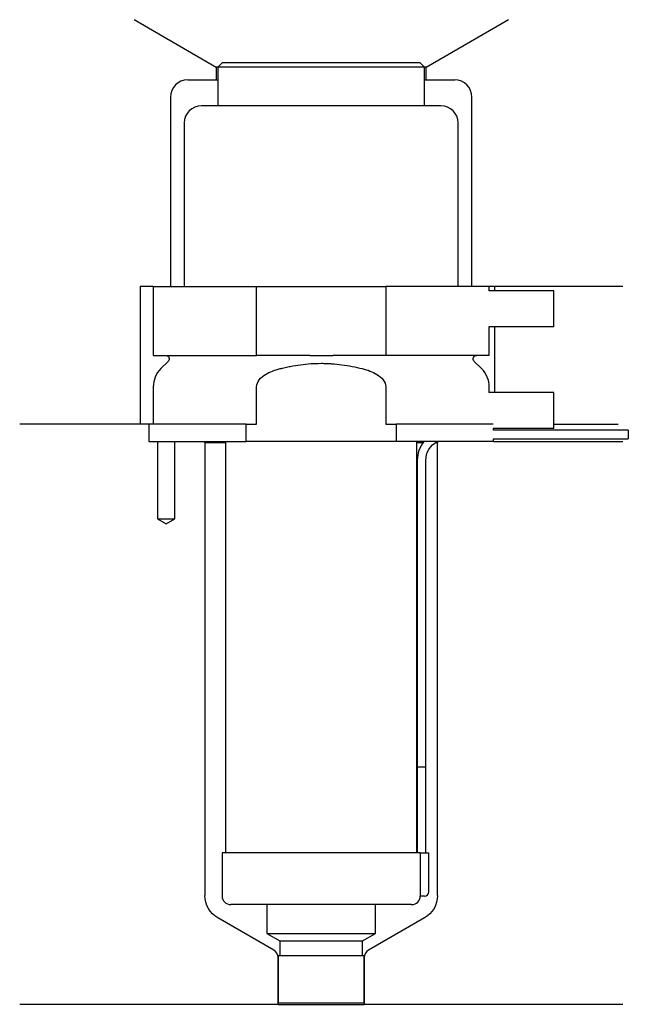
# Model space of a CAD drawing. Header units: millimetres. Extents: x 29 to 100, y 225 to 340.
import ezdxf

# ---------------------------------------------------------------- set-up
doc = ezdxf.new("R2010")
doc.units = ezdxf.units.MM
for name, color, linetype in [('201', 7, 'Continuous'), ('30', 7, 'Continuous'), ('32', 7, 'Continuous')]:
    doc.layers.add(name, color=color, linetype=linetype)

msp = doc.modelspace()

# ---------------------------------------------------------------- linework, layer by layer
at = {"layer": '201', "color": 113}
for p, q in [((42.52, 339.61), (52.05, 334.11)), ((76.45, 334.11), (85.98, 339.61)), ((52.05, 334.11), (52.05, 332.61)), ((52.25, 334.11), (52.05, 334.11)), ((76.45, 334.11), (76.25, 334.11)), ((76.45, 332.61), (76.45, 334.11)), ((48.75, 332.61), (52.05, 332.61)), ((52.05, 332.61), (52.25, 332.61)), ((76.25, 332.61), (76.45, 332.61)), ((76.45, 332.61), (79.75, 332.61)), ((46.75, 330.61), (46.75, 308.61)), ((81.75, 308.61), (81.75, 330.61)), ((44.75, 308.61), (43.25, 308.61)), ((43.25, 308.61), (43.25, 292.61)), ((99.25, 308.61), (83.75, 308.61)), ((84.37, 308.61), (84.37, 308.11)), ((84.37, 303.91), (84.37, 296.31)), ((44.25, 292.61), (29.25, 292.61)), ((43.25, 292.61), (29.25, 292.61)), ((44.25, 292.61), (44.25, 290.61)), ((91.25, 292.61), (98.73, 292.61)), ((91.25, 292.61), (98.73, 292.61)), ((45.25, 290.61), (45.25, 281.61)), ((47.25, 281.61), (47.25, 290.61)), ((50.65, 290.61), (50.75, 290.51)), ((50.75, 290.51), (50.75, 237.87)), ((50.75, 290.51), (53.15, 290.51)), ((75.35, 290.51), (76.1, 290.51)), ((77.54, 290.51), (77.75, 290.51)), ((77.75, 290.51), (77.85, 290.61)), ((77.75, 237.87), (77.75, 290.51)), ((84.25, 290.61), (99.25, 290.61)), ((45.25, 281.61), (46.25, 281.03)), ((46.25, 281.03), (47.25, 281.61)), ((58.74, 231.52), (52.25, 235.27)), ((76.25, 235.27), (69.75, 231.52)), ((59.24, 225.23), (59.24, 230.66)), ((69.25, 230.66), (69.25, 225.23)), ((59.24, 225.23), (29.25, 225.23)), ((59.24, 225.23), (69.25, 225.23)), ((99.25, 225.23), (69.25, 225.23))]:
    msp.add_line(p, q, dxfattribs=at)
for centre, radius, start, end in [((48.75, 330.61), 2, 90, 180), ((79.75, 330.61), 2, 0, 90), ((58.24, 230.66), 1, 0, 60), ((70.25, 230.66), 1, 120, 180)]:
    msp.add_arc(centre, radius, start, end, dxfattribs=at)
at = {"layer": '201', "color": 113, "extrusion": (0, 0, -1)}
for centre, start, end in [((-53.75, 237.87), -60, 0), ((-74.75, 237.87), 180, 240)]:
    msp.add_arc(centre, 3, start, end, dxfattribs=at)
at = {"layer": '30', "color": 113}
for p, q in [((52.75, 334.61), (52.25, 334.11)), ((76.25, 334.11), (52.25, 334.11)), ((52.25, 334.11), (52.25, 329.61)), ((75.75, 334.61), (52.75, 334.61)), ((76.25, 334.11), (75.75, 334.61)), ((76.25, 329.61), (76.25, 334.11)), ((78.15, 329.61), (50.35, 329.61)), ((48.35, 327.61), (48.35, 308.61)), ((80.15, 308.61), (80.15, 327.61)), ((44.75, 308.61), (56.75, 308.61)), ((44.75, 308.61), (44.75, 300.61)), ((56.75, 308.61), (71.75, 308.61)), ((56.75, 300.61), (56.75, 308.61)), ((83.75, 308.61), (71.75, 308.61)), ((71.75, 308.61), (71.75, 300.61)), ((83.75, 308.11), (83.75, 308.61)), ((83.75, 300.61), (83.75, 303.91)), ((44.75, 300.61), (56.75, 300.61)), ((46.48, 299.92), (45.63, 299.07)), ((62.91, 300.61), (56.75, 300.61)), ((71.75, 300.61), (65.59, 300.61)), ((83.75, 300.61), (71.75, 300.61)), ((82.87, 299.07), (82.02, 299.92)), ((44.75, 296.95), (44.75, 292.61)), ((56.75, 292.61), (56.75, 296.95)), ((71.75, 296.95), (71.75, 292.61)), ((83.75, 296.31), (83.75, 296.95)), ((55.53, 292.61), (44.25, 292.61)), ((44.25, 292.61), (44.25, 290.61)), ((55.53, 290.61), (55.53, 292.61)), ((55.53, 292.61), (56.75, 292.61)), ((71.75, 292.61), (72.97, 292.61)), ((72.97, 292.61), (72.97, 290.61)), ((84.21, 292.61), (72.97, 292.61)), ((84.25, 291.91), (84.25, 292.11)), ((99.9, 291.91), (84.25, 291.91)), ((99.9, 291.91), (99.9, 290.91)), ((44.25, 290.61), (55.53, 290.61)), ((45.25, 290.61), (45.25, 281.61)), ((47.25, 281.61), (47.25, 290.61)), ((53.15, 290.61), (53.15, 242.81)), ((72.97, 290.61), (55.53, 290.61)), ((84.25, 290.61), (72.97, 290.61)), ((75.35, 242.81), (75.35, 290.61)), ((84.25, 290.61), (84.25, 290.91)), ((84.25, 290.91), (99.9, 290.91)), ((75.4, 288.41), (75.4, 252.81)), ((76.4, 252.81), (76.4, 288.41)), ((45.25, 281.61), (47.25, 281.61)), ((75.4, 252.81), (76.4, 252.81)), ((75.4, 252.81), (75.4, 242.81)), ((75.4, 252.81), (76.4, 252.81)), ((76.4, 242.81), (76.4, 252.81)), ((52.75, 242.81), (52.75, 237.81)), ((75.72, 242.81), (52.75, 242.81)), ((75.72, 242.81), (76.75, 242.81)), ((75.72, 242.81), (75.72, 238.31)), ((76.75, 238.31), (76.75, 242.81)), ((74.75, 236.81), (53.75, 236.81)), ((57.95, 236.81), (57.95, 233.47)), ((70.55, 233.47), (70.55, 236.81)), ((76.25, 237.81), (75.74, 237.81)), ((57.95, 233.47), (59.44, 232.61)), ((57.95, 233.47), (70.55, 233.47)), ((69.05, 232.61), (70.55, 233.47)), ((59.44, 232.61), (59.44, 230.91)), ((59.44, 232.61), (69.05, 232.61)), ((69.05, 230.91), (69.05, 232.61)), ((59.24, 230.91), (59.24, 225.41)), ((59.24, 230.91), (69.25, 230.91)), ((69.25, 225.41), (69.25, 230.91)), ((59.24, 225.41), (69.25, 225.41))]:
    msp.add_line(p, q, dxfattribs=at)
for centre, radius, start, end in [((50.35, 327.61), 2, 90, 180), ((78.15, 327.61), 2, 0, 90), ((47.75, 296.95), 3, 135, 180), ((80.75, 296.95), 3, 0, 45), ((78.9, 288.41), 3.5, 141.0539, 180), ((76.25, 238.31), 0.5, -90, 0), ((53.75, 237.81), 1, 180, 270), ((74.75, 237.81), 1, -90, 0)]:
    msp.add_arc(centre, radius, start, end, dxfattribs=at)
at = {"layer": '30', "color": 113, "extrusion": (0, 0, -1)}
for centre, radius, start, end in [((-46.2, 300.21), 0.4, 90, 225), ((-82.3, 300.21), 0.4, -45, 90), ((-78.9, 288.41), 2.5, 0, 61.6416)]:
    msp.add_arc(centre, radius, start, end, dxfattribs=at)
at = {"layer": '30', "color": 113}
for points, knots in [([(59.48, 299.07), (59.67, 299.12), (59.87, 299.17), (60.27, 299.26), (60.46, 299.3), (61.06, 299.41), (61.45, 299.48), (62.64, 299.64), (63.44, 299.69), (64.45, 299.69), (64.65, 299.69), (65.06, 299.67), (65.26, 299.66), (65.86, 299.62), (66.26, 299.58), (67.46, 299.42), (68.24, 299.27), (69.02, 299.07)], [0, 0, 0, 0, 0.0625, 0.0625, 0.125, 0.125, 0.25, 0.25, 0.5, 0.5, 0.5625, 0.5625, 0.625, 0.625, 0.75, 0.75, 1, 1, 1, 1]), ([(62.91, 300.61), (63.35, 300.61), (63.8, 300.6), (64.36, 300.6), (64.47, 300.6), (64.69, 300.6), (64.81, 300.6), (65.14, 300.61), (65.37, 300.61), (65.59, 300.61)], [0, 0, 0, 0, 0.5, 0.5, 0.625, 0.625, 0.75, 0.75, 1, 1, 1, 1]), ([(56.75, 296.95), (56.75, 297.56), (57.25, 298.07), (58.3, 298.72), (58.88, 298.92), (59.48, 299.07)], [0, 0, 0, 0, 0.5, 0.5, 1, 1, 1, 1]), ([(69.02, 299.07), (69.62, 298.92), (70.2, 298.72), (71.25, 298.07), (71.75, 297.56), (71.75, 296.95)], [0, 0, 0, 0, 0.5, 0.5, 1, 1, 1, 1]), ([(75.72, 238.31), (75.72, 238.25), (75.72, 238.19), (75.72, 238.09), (75.72, 238.04), (75.73, 237.95), (75.73, 237.92), (75.74, 237.86), (75.74, 237.83), (75.74, 237.82), (75.74, 237.81), (75.74, 237.81)], [0, 0, 0, 0, 0.208381, 0.208381, 0.416996, 0.416996, 0.625825, 0.625825, 0.83609, 0.83609, 1, 1, 1, 1])]:
    msp.add_open_spline(points, degree=3, knots=knots, dxfattribs=at)
at = {"layer": '32', "color": 113}
for p, q in [((91.25, 308.11), (83.71, 308.11)), ((91.25, 303.91), (91.25, 308.11)), ((91.25, 303.91), (83.71, 303.91)), ((91.25, 296.31), (83.71, 296.31)), ((91.25, 292.11), (91.25, 296.31)), ((91.25, 292.11), (84.21, 292.11))]:
    msp.add_line(p, q, dxfattribs=at)

doc.saveas('drawing.dxf')
